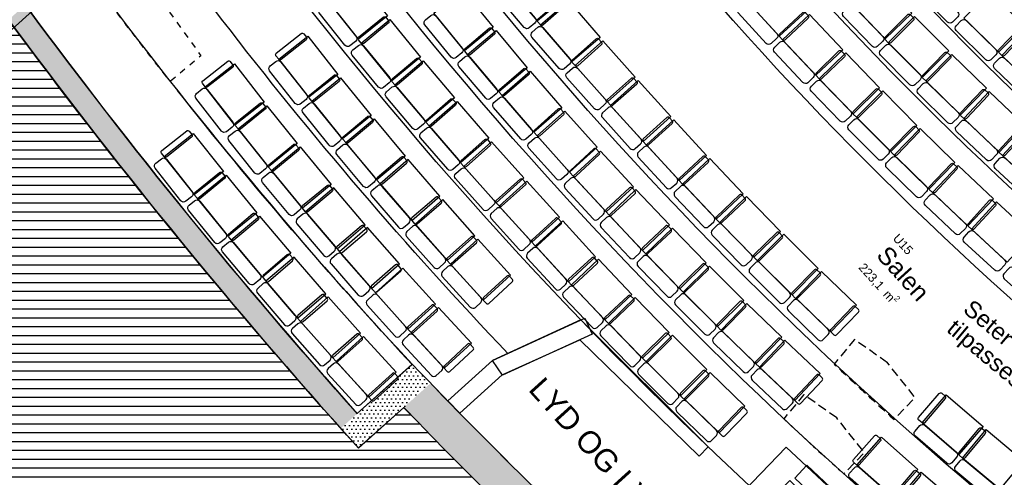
# Model space of a CAD drawing. Header units: millimetres. Extents: x 62961 to 109894, y 64087 to 106742.
# Tile 13 of 35: x 75166 to 86314, y 78481 to 83662. Entities that reach past the tile are written whole.
import ezdxf
from ezdxf.enums import TextEntityAlignment as Align

# ---------------------------------------------------------------- set-up
doc = ezdxf.new("R2010")
doc.units = ezdxf.units.MM
doc.header["$LTSCALE"] = 0.5
doc.header["$MEASUREMENT"] = 0
for name, pattern in [('PLINE', [0]), ('Små Stiplet', [282.222222, 141.111111, -141.111111]), ('Under snittplan', [300, 200, -100])]:
    doc.linetypes.add(name, pattern=pattern)
for name, color, linetype in [('000 2D grafikk', 7, 'Continuous'), ('000 2D grafikk(Nye konstruksjoner)', 7, 'Continuous'), ('000 Nye derkker i salen', 7, 'Continuous'), ('24-- Innervegger', 7, 'Continuous'), ('241- Bærende innervegger', 7, 'Continuous'), ('241- Bærende innervegger (Skravur)', 7, 'Continuous'), ('242- Ikke-bærende innervegger IARK', 7, 'Continuous'), ('25- Dekke eksisterende salen', 7, 'Continuous'), ('253- Oppforet gulv_ påstøp', 7, 'Continuous'), ('27-- Fast inventar(Nye konstruksjoner)', 7, 'Continuous'), ('279- Annet fast inventar(Nye konstruksjoner)', 7, 'Continuous'), ('832- Tekst bygning', 7, 'Continuous'), ('832- Tekst bygning(Nye konstruksjoner)', 7, 'Continuous'), ('862- M___Nettoareal', 7, 'Continuous'), ('862- M___Nettoareal(Polylinje)', 7, 'Continuous'), ('862- M___Nettoareal(Tekst)', 7, 'Continuous')]:
    doc.layers.add(name, color=color, linetype=linetype)
doc.styles.add('GENERATED_STYLE_1', font='arial.ttf')
pattern_1 = [(0, (0, 0), (0, 86.60254), [0, -50]), (0, (25, 43.3), (0, 86.60254), [0, -50])]

# ---------------------------------------------------------------- blocks, each defined once
blk = doc.blocks.new('Teknisk _U17A_15', base_point=(79140, 77060))
at = {"layer": '862- M___Nettoareal(Polylinje)', "linetype": 'PLINE', "flags": 128}
blk.add_lwpolyline([(79002, 78812, -0.024129), (75041, 83661), (71521, 80402), (79961, 71088), (81005, 72034), (82016, 71985), (82207, 71774), (82281, 71841), (85630, 68145), (88001, 71258, -0.018599), (84597, 73680), (83152, 72370), (83051, 72481), (84475, 73775), (84888, 74321, -0.029335), (79514, 79272)], format="xyb", close=True, dxfattribs=at)
at = {"layer": '862- M___Nettoareal(Tekst)', "style": 'GENERATED_STYLE_1'}
for tag, height, p in [('ROOM_NUMBER', 100, (79041, 77615)), ('ROOM_NAME', 200, (78924, 77487)), ('DUMMY_861', 100, (79271, 77384)), ('DUMMY_863', 100, (78691, 77322)), ('DUMMY_862', 200, (79589, 76798))]:
    blk.add_attdef(tag, text='', height=height, rotation=312.1619, dxfattribs=at).set_placement(p, align=Align.TOP_LEFT)
blk = doc.blocks.new('Salen_U15_16', base_point=(85122, 80800))
at = {"layer": '862- M___Nettoareal(Polylinje)', "linetype": 'PLINE', "flags": 128}
blk.add_lwpolyline([(97289, 79972), (96541, 80461, -0.116149), (84427, 91894), (84279, 92254), (83181, 90973), (76963, 85344), (75253, 83795, 0.022802), (78987, 79202), (79611, 79762, 0.032041), (85446, 74396), (84943, 73730, 0.02746), (89975, 70311)], format="xyb", close=True, dxfattribs=at)
at = {"layer": '862- M___Nettoareal(Tekst)', "insert": (84752, 80938), "char_height": 100, "attachment_point": 1, "rotation": 312.1619, "style": 'GENERATED_STYLE_1'}
blk.add_mtext('\\A1;{\\pql;\\pt0,12050;\\fArial|b0|i0|c0|p0;\\W1.000000;223,1\\fArial|b0|i0|c0|p0;\\W1.000000;\\A1{\\H.66x;\\S^  ;}\\fArial|b0|i0|c0|p0;\\W1.000000; m\\fArial|b0|i0|c0|p0;\\W1.000000;\\A1{\\H.66x;\\S2^  ;}}', dxfattribs=at)
at = {"layer": '862- M___Nettoareal(Tekst)', "style": 'GENERATED_STYLE_1'}
for tag, height, p in [('ROOM_NUMBER', 100, (85119, 81248)), ('ROOM_NAME', 200, (85003, 81120)), ('DUMMY_861', 100, (85288, 81084)), ('DUMMY_863', 100, (84770, 80954)), ('DUMMY_862', 200, (85473, 80645))]:
    blk.add_attdef(tag, text='', height=height, rotation=312.1619, dxfattribs=at).set_placement(p, align=Align.TOP_LEFT)
blk = doc.blocks.new('Scene_U14_22', base_point=(92493, 89036))
at = {"layer": '862- M___Nettoareal(Polylinje)', "linetype": 'PLINE', "flags": 128}
blk.add_lwpolyline([(84279, 92254), (84427, 91894, 0.116136), (96541, 80461), (97289, 79972), (103524, 88209), (90356, 97694), (85926, 93728)], format="xyb", close=True, dxfattribs=at)
at = {"layer": '862- M___Nettoareal(Tekst)', "style": 'GENERATED_STYLE_1'}
for tag, height, p in [('ROOM_NUMBER', 100, (92465, 89513)), ('ROOM_NAME', 200, (92349, 89384)), ('DUMMY_861', 100, (92634, 89349)), ('DUMMY_863', 100, (92116, 89219)), ('DUMMY_862', 200, (92871, 88853))]:
    blk.add_attdef(tag, text='', height=height, rotation=312.1619, dxfattribs=at).set_placement(p, align=Align.TOP_LEFT)
blk = doc.blocks.new('Slab 2[18]', base_point=(51000, 47000))
at = {"layer": '000 Nye derkker i salen', "linetype": 'PLINE'}
for p, q in [((83844, 78822), (82829, 77773)), ((84965, 77780), (83844, 78822)), ((83411, 77955), (83885, 78445)), ((83885, 78445), (84724, 77634)), ((84249, 77144), (83411, 77955)), ((82829, 77773), (83394, 77257)), ((83968, 76750), (84965, 77780)), ((84724, 77634), (84249, 77144)), ((83394, 77257), (83968, 76750))]:
    blk.add_line(p, q, dxfattribs=at)
blk = doc.blocks.new('Wall 14[20]', base_point=(80561, 79713))
at = {"layer": '242- Ikke-bærende innervegger IARK', "linetype": 'PLINE'}
for p, q in [((80519, 79804), (81565, 80283)), ((81565, 80283), (81648, 80102)), ((81648, 80102), (80633, 79636)), ((80633, 79636), (80519, 79804))]:
    blk.add_line(p, q, dxfattribs=at)
blk = doc.blocks.new('Wall 28[23]', base_point=(71831, 80889))
at = {"layer": '24-- Innervegger', "linetype": 'PLINE'}
blk.add_line((87707, 94966), (71965, 80741), dxfattribs=at)
blk = doc.blocks.new('Auditoriestollayout[64]', base_point=(84754, 80088))
at = {"layer": '279- Annet fast inventar(Nye konstruksjoner)', "linetype": 'PLINE', "flags": 128}
for points in [[(80996, 84339), (81350, 83918), (81029, 83648), (80675, 84068)], [(78986, 84134), (79329, 83704), (79001, 83442), (78658, 83872)], [(80179, 84002), (80527, 83576), (80202, 83310), (79854, 83736)], [(81379, 83877), (81739, 83462), (81422, 83187), (81062, 83602)], [(79357, 83663), (79706, 83237), (79381, 82971), (79033, 83396)], [(80559, 83538), (80913, 83118), (80592, 82847), (80238, 83268)], [(81769, 83421), (82135, 83011), (81822, 82731), (81456, 83142)], [(79735, 83197), (80089, 82776), (79768, 82505), (79414, 82926)], [(80945, 83080), (81306, 82664), (80989, 82389), (80628, 82805)], [(82537, 82566), (82168, 82973), (81856, 82691), (82226, 82284)], [(80118, 82736), (80479, 82320), (80162, 82045), (79801, 82460)], [(81339, 82627), (81705, 82217), (81392, 81937), (81025, 82347)], [(82943, 82125), (82571, 82530), (82262, 82245), (82634, 81840)], [(80509, 82280), (80875, 81870), (80562, 81590), (80195, 82001)], [(82115, 81770), (81742, 82175), (81433, 81891), (81805, 81486)], [(83359, 81692), (82981, 82091), (82675, 81803), (83053, 81403)], [(81277, 81425), (80908, 81832), (80596, 81550), (80965, 81143)], [(82522, 81339), (82144, 81738), (81839, 81450), (82217, 81050)], [(83780, 81265), (83396, 81659), (83095, 81366), (83479, 80972)], [(81687, 80979), (81315, 81384), (81006, 81100), (81378, 80695)], [(82940, 80909), (82556, 81303), (82255, 81010), (82639, 80616)], [(84207, 80844), (83818, 81233), (83521, 80935), (83911, 80547)], [(82098, 80550), (81720, 80950), (81415, 80661), (81792, 80262)], [(83364, 80484), (82975, 80873), (82678, 80576), (83067, 80187)], [(84641, 80430), (84246, 80812), (83954, 80511), (84349, 80128)], [(82518, 80122), (82135, 80517), (81834, 80224), (82217, 79830)], [(83794, 80066), (83399, 80450), (83107, 80148), (83501, 79765)], [(82945, 79701), (82556, 80090), (82259, 79793), (82648, 79404)], [(84230, 79655), (83830, 80032), (83542, 79727), (83941, 79349)], [(83377, 79285), (82983, 79669), (82690, 79368), (83084, 78984)]]:
    blk.add_lwpolyline(points, close=True, dxfattribs=at)
for points in [[(80644, 84043, -0.414214), (80701, 84038), (81003, 83678, -0.414214), (80998, 83622), (80935, 83569, -0.414214), (80879, 83574), (80576, 83933, -0.414214), (80581, 83990)], [(78627, 83847, -0.414214), (78683, 83841), (78976, 83473, -0.414214), (78970, 83417), (78905, 83366, -0.414214), (78849, 83372), (78556, 83740, -0.414214), (78562, 83796)], [(81303, 83904, -0.414214), (81331, 83902), (81364, 83864, -0.414214), (81362, 83836), (81090, 83600, -0.414214), (81062, 83602), (81029, 83640, -0.414214), (81031, 83668)], [(79823, 83711, -0.414214), (79879, 83705), (80177, 83341, -0.414214), (80171, 83285), (80107, 83233, -0.414214), (80051, 83239), (79753, 83602, -0.414214), (79759, 83659)], [(79282, 83691, -0.414214), (79310, 83689), (79342, 83650, -0.414214), (79339, 83622), (79061, 83394, -0.414214), (79033, 83396), (79001, 83435, -0.414214), (79004, 83463)], [(80483, 83566, -0.414214), (80511, 83564), (80543, 83525, -0.414214), (80541, 83497), (80266, 83265, -0.414214), (80238, 83268), (80205, 83306, -0.414214), (80208, 83334)], [(81032, 83576, -0.414214), (81088, 83572), (81396, 83217, -0.414214), (81392, 83160), (81330, 83107, -0.414214), (81273, 83111), (80965, 83466, -0.414214), (80969, 83522)], [(81693, 83447, -0.414214), (81721, 83445), (81754, 83408, -0.414214), (81752, 83380), (81484, 83140, -0.414214), (81456, 83142), (81422, 83179, -0.414214), (81424, 83207)], [(79002, 83371, -0.414214), (79058, 83365), (79356, 83002, -0.414214), (79350, 82946), (79287, 82893, -0.414214), (79230, 82899), (78932, 83262, -0.414214), (78938, 83319)], [(79659, 83224, -0.414214), (79687, 83222), (79719, 83184, -0.414214), (79717, 83155), (79442, 82923, -0.414214), (79414, 82926), (79381, 82964, -0.414214), (79384, 82992)], [(80207, 83242, -0.414214), (80263, 83237), (80566, 82878, -0.414214), (80561, 82821), (80498, 82768, -0.414214), (80442, 82773), (80139, 83132, -0.414214), (80144, 83189)], [(80869, 83107, -0.414214), (80898, 83105), (80930, 83067, -0.414214), (80928, 83039), (80656, 82803, -0.414214), (80628, 82805), (80595, 82842, -0.414214), (80597, 82871)], [(81426, 83115, -0.414214), (81482, 83112), (81795, 82761, -0.414214), (81792, 82705), (81731, 82650, -0.414214), (81674, 82653), (81361, 83004, -0.414214), (81364, 83060)], [(82092, 82999, -0.414214), (82120, 82998), (82154, 82960, -0.414214), (82152, 82932), (81883, 82693, -0.414214), (81855, 82694), (81822, 82731, -0.414214), (81823, 82760)], [(79383, 82900, -0.414214), (79439, 82895), (79743, 82536, -0.414214), (79738, 82480), (79675, 82426, -0.414214), (79618, 82431), (79315, 82790, -0.414214), (79320, 82847)], [(80042, 82762, -0.414214), (80071, 82760), (80103, 82723, -0.414214), (80101, 82694), (79830, 82458, -0.414214), (79801, 82460), (79769, 82498, -0.414214), (79771, 82526)], [(80598, 82778, -0.414214), (80654, 82774), (80962, 82419, -0.414214), (80958, 82363), (80896, 82309, -0.414214), (80840, 82313), (80532, 82668, -0.414214), (80536, 82725)], [(81262, 82653, -0.414214), (81290, 82651), (81324, 82614, -0.414214), (81322, 82586), (81054, 82346, -0.414214), (81025, 82347), (80992, 82385, -0.414214), (80994, 82413)], [(82196, 82257, 0.414214), (82199, 82313), (81883, 82662, 0.414214), (81827, 82665), (81766, 82609, 0.414214), (81763, 82553), (82078, 82204, 0.414214), (82135, 82202)], [(82554, 82487, 0.414214), (82556, 82515), (82522, 82552, 0.414214), (82494, 82554), (82227, 82312, 0.414214), (82226, 82284), (82259, 82247, 0.414214), (82287, 82245)], [(79771, 82434, -0.414214), (79828, 82430), (80136, 82075, -0.414214), (80132, 82019), (80069, 81965, -0.414214), (80013, 81969), (79705, 82324, -0.414214), (79709, 82380)], [(80432, 82306, -0.414214), (80461, 82304), (80494, 82267, -0.414214), (80492, 82239), (80224, 81999, -0.414214), (80195, 82001), (80162, 82038, -0.414214), (80164, 82066)], [(80995, 82321, -0.414214), (81052, 82318), (81365, 81967, -0.414214), (81362, 81910), (81300, 81856, -0.414214), (81244, 81859), (80931, 82209, -0.414214), (80934, 82266)], [(81727, 82134, 0.414214), (81728, 82162), (81694, 82199, 0.414214), (81666, 82200), (81401, 81956, 0.414214), (81399, 81928), (81433, 81891, 0.414214), (81461, 81890)], [(82605, 81813, 0.414214), (82607, 81870), (82289, 82216, 0.414214), (82233, 82218), (82172, 82163, 0.414214), (82170, 82106), (82488, 81760, 0.414214), (82544, 81758)], [(82961, 82046, 0.414214), (82963, 82074), (82929, 82111, 0.414214), (82900, 82112), (82635, 81869, 0.414214), (82634, 81840), (82668, 81804, 0.414214), (82696, 81802)], [(80166, 81974, -0.414214), (80222, 81971), (80535, 81620, -0.414214), (80532, 81564), (80470, 81509, -0.414214), (80414, 81512), (80101, 81863, -0.414214), (80104, 81919)], [(80832, 81858, -0.414214), (80860, 81857), (80893, 81819, -0.414214), (80892, 81791), (80623, 81551, -0.414214), (80595, 81553), (80562, 81590, -0.414214), (80563, 81619)], [(81776, 81459, 0.414214), (81778, 81516), (81460, 81862, 0.414214), (81404, 81864), (81343, 81808, 0.414214), (81341, 81752), (81659, 81406, 0.414214), (81715, 81403)], [(82132, 81692, 0.414214), (82134, 81720), (82100, 81757, 0.414214), (82072, 81758), (81806, 81514, 0.414214), (81805, 81486), (81839, 81449, 0.414214), (81867, 81448)], [(83024, 81375, 0.414214), (83026, 81432), (82703, 81773, 0.414214), (82646, 81775), (82587, 81718, 0.414214), (82585, 81662), (82908, 81320, 0.414214), (82965, 81319)], [(83378, 81613, 0.414214), (83378, 81642), (83344, 81678, 0.414214), (83316, 81679), (83054, 81431, 0.414214), (83053, 81403), (83088, 81367, 0.414214), (83116, 81366)], [(80936, 81116, 0.414214), (80939, 81172), (80623, 81521, 0.414214), (80567, 81523), (80506, 81468, 0.414214), (80503, 81412), (80818, 81063, 0.414214), (80875, 81060)], [(81294, 81346, 0.414214), (81296, 81374), (81262, 81411, 0.414214), (81234, 81413), (80967, 81171, 0.414214), (80965, 81143), (80999, 81106, 0.414214), (81027, 81104)], [(82188, 81023, 0.414214), (82189, 81079), (81867, 81421, 0.414214), (81810, 81423), (81750, 81366, 0.414214), (81749, 81309), (82071, 80968, 0.414214), (82128, 80966)], [(82541, 81260, 0.414214), (82542, 81289), (82508, 81325, 0.414214), (82479, 81326), (82218, 81079, 0.414214), (82217, 81050), (82251, 81014, 0.414214), (82279, 81013)], [(83450, 80944, 0.414214), (83451, 81000), (83123, 81337, 0.414214), (83067, 81338), (83008, 81280, 0.414214), (83007, 81224), (83335, 80887, 0.414214), (83391, 80886)], [(83800, 81187, 0.414214), (83800, 81215), (83766, 81251, 0.414214), (83737, 81251), (83479, 81000, 0.414214), (83479, 80972), (83514, 80936, 0.414214), (83542, 80936)], [(81349, 80668, 0.414214), (81351, 80724), (81033, 81070, 0.414214), (80976, 81073), (80916, 81017, 0.414214), (80913, 80961), (81231, 80614, 0.414214), (81288, 80612)], [(81705, 80900, 0.414214), (81706, 80929), (81673, 80965, 0.414214), (81644, 80967), (81379, 80723, 0.414214), (81378, 80695), (81412, 80658, 0.414214), (81440, 80657)], [(82610, 80588, 0.414214), (82611, 80644), (82283, 80981, 0.414214), (82227, 80982), (82168, 80925, 0.414214), (82167, 80868), (82495, 80531, 0.414214), (82551, 80530)], [(82960, 80831, 0.414214), (82960, 80859), (82926, 80895, 0.414214), (82897, 80895), (82639, 80644, 0.414214), (82639, 80616), (82674, 80580, 0.414214), (82702, 80580)], [(83883, 80518, 0.414214), (83882, 80575), (83550, 80907, 0.414214), (83493, 80907), (83435, 80848, 0.414214), (83435, 80792), (83768, 80460, 0.414214), (83824, 80460)], [(84229, 80766, 0.414214), (84229, 80795), (84193, 80830, 0.414214), (84165, 80830), (83911, 80575, 0.414214), (83911, 80547), (83946, 80511, 0.414214), (83974, 80511)], [(81763, 80234, 0.414214), (81765, 80291), (81442, 80632, 0.414214), (81386, 80634), (81326, 80577, 0.414214), (81324, 80521), (81647, 80179, 0.414214), (81703, 80178)], [(82117, 80472, 0.414214), (82118, 80500), (82083, 80536, 0.414214), (82055, 80537), (81793, 80290, 0.414214), (81792, 80262), (81827, 80225, 0.414214), (81855, 80224)], [(83039, 80159, 0.414214), (83039, 80216), (82706, 80548, 0.414214), (82650, 80548), (82591, 80490, 0.414214), (82592, 80433), (82924, 80101, 0.414214), (82981, 80101)], [(84321, 80099, 0.414214), (84320, 80156), (83982, 80483, 0.414214), (83926, 80482), (83869, 80423, 0.414214), (83869, 80366), (84207, 80039, 0.414214), (84264, 80040)], [(83385, 80407, 0.414214), (83385, 80435), (83350, 80470, 0.414214), (83321, 80470), (83067, 80216, 0.414214), (83067, 80187), (83102, 80152, 0.414214), (83131, 80152)], [(84663, 80352, 0.414214), (84663, 80381), (84627, 80415, 0.414214), (84599, 80415), (84348, 80156, 0.414214), (84349, 80128), (84385, 80093, 0.414214), (84413, 80094)], [(82188, 79802, 0.414214), (82189, 79858), (81862, 80196, 0.414214), (81805, 80196), (81746, 80139, 0.414214), (81745, 80082), (82073, 79745, 0.414214), (82129, 79745)], [(82538, 80044, 0.414214), (82539, 80073), (82504, 80108, 0.414214), (82476, 80109), (82218, 79858, 0.414214), (82217, 79830), (82252, 79794, 0.414214), (82280, 79793)], [(83473, 79736, 0.414214), (83473, 79793), (83135, 80120, 0.414214), (83079, 80120), (83021, 80061, 0.414214), (83022, 80004), (83359, 79677, 0.414214), (83416, 79677)], [(83816, 79989, 0.414214), (83816, 80017), (83780, 80052, 0.414214), (83752, 80052), (83501, 79793, 0.414214), (83501, 79765), (83537, 79730, 0.414214), (83565, 79731)], [(82619, 79376, 0.414214), (82619, 79432), (82287, 79765, 0.414214), (82231, 79765), (82173, 79707, 0.414214), (82172, 79650), (82505, 79318, 0.414214), (82561, 79317)], [(83914, 79320, 0.414214), (83912, 79377), (83571, 79699, 0.414214), (83514, 79698), (83458, 79638, 0.414214), (83459, 79581), (83801, 79258, 0.414214), (83857, 79260)], [(82966, 79623, 0.414214), (82966, 79651), (82931, 79687, 0.414214), (82902, 79687), (82648, 79432, 0.414214), (82648, 79404), (82683, 79369, 0.414214), (82711, 79369)], [(84253, 79577, 0.414214), (84252, 79606), (84216, 79640, 0.414214), (84188, 79639), (83941, 79377, 0.414214), (83941, 79349), (83978, 79315, 0.414214), (84006, 79316)], [(83056, 78956, 0.414214), (83056, 79012), (82719, 79340, 0.414214), (82662, 79339), (82605, 79280, 0.414214), (82606, 79224), (82942, 78896, 0.414214), (82999, 78897)], [(83400, 79208, 0.414214), (83399, 79236), (83363, 79271, 0.414214), (83335, 79270), (83084, 79012, 0.414214), (83084, 78984), (83120, 78949, 0.414214), (83148, 78950)]]:
    blk.add_lwpolyline(points, format="xyb", close=True, dxfattribs=at)
blk = doc.blocks.new('Auditoriestollayout[65]', base_point=(91062, 75173))
at = {"layer": '279- Annet fast inventar(Nye konstruksjoner)', "linetype": 'PLINE', "flags": 128}
for points in [[(85577, 79430, -0.414214), (85605, 79433), (85643, 79400, -0.414214), (85645, 79372), (85411, 79099, -0.414214), (85383, 79097), (85345, 79129, -0.414214), (85343, 79157)], [(85357, 79066, -0.414214), (85413, 79071), (85770, 78764, -0.414214), (85774, 78708), (85720, 78645, -0.414214), (85664, 78641), (85307, 78947, -0.414214), (85303, 79004)], [(86029, 79035, -0.414214), (86057, 79038), (86096, 79006, -0.414214), (86098, 78978), (85868, 78701, -0.414214), (85840, 78699), (85801, 78731, -0.414214), (85799, 78759)], [(84843, 78951, -0.414214), (84871, 78953), (84909, 78920, -0.414214), (84911, 78892), (84672, 78621, -0.414214), (84644, 78620), (84607, 78653, -0.414214), (84605, 78681)], [(84618, 78590, -0.414214), (84674, 78593), (85027, 78282, -0.414214), (85030, 78226), (84976, 78164, -0.414214), (84919, 78161), (84567, 78471, -0.414214), (84563, 78528)], [(85814, 78668, -0.414214), (85870, 78673), (86231, 78372, -0.414214), (86236, 78316), (86184, 78253, -0.414214), (86127, 78247), (85766, 78549, -0.414214), (85761, 78605)], [(85293, 78554, -0.414214), (85321, 78556), (85359, 78523, -0.414214), (85361, 78495), (85127, 78222, -0.414214), (85099, 78219), (85061, 78252, -0.414214), (85059, 78280)]]:
    blk.add_lwpolyline(points, format="xyb", close=True, dxfattribs=at)
for points in [[(85656, 79415), (86074, 79057), (85800, 78738), (85383, 79097)], [(84922, 78935), (85335, 78571), (85057, 78256), (84644, 78620)], [(86109, 79021), (86531, 78669), (86262, 78347), (85840, 78699)], [(85372, 78538), (85790, 78181), (85517, 77862), (85099, 78219)]]:
    blk.add_lwpolyline(points, close=True, dxfattribs=at)
blk = doc.blocks.new('Auditoriestollayout[67]', base_point=(80893, 80486))
at = {"layer": '279- Annet fast inventar(Nye konstruksjoner)', "linetype": 'PLINE', "flags": 128}
for points in [[(78354, 83505, -0.414214), (78382, 83502), (78413, 83463, -0.414214), (78410, 83435), (78127, 83212, -0.414214), (78099, 83215), (78068, 83254, -0.414214), (78071, 83282)], [(77522, 83192, -0.414214), (77550, 83189), (77581, 83149, -0.414214), (77577, 83121), (77293, 82900, -0.414214), (77265, 82903), (77235, 82943, -0.414214), (77238, 82971)], [(78067, 83190, -0.414214), (78124, 83184), (78415, 82814, -0.414214), (78408, 82758), (78343, 82707, -0.414214), (78287, 82714), (77996, 83083, -0.414214), (78003, 83139)], [(78725, 83033, -0.414214), (78753, 83031), (78785, 82992, -0.414214), (78782, 82964), (78502, 82737, -0.414214), (78474, 82739), (78443, 82778, -0.414214), (78446, 82806)], [(77234, 82879, -0.414214), (77290, 82872), (77579, 82501, -0.414214), (77572, 82445), (77507, 82394, -0.414214), (77450, 82401), (77162, 82772, -0.414214), (77169, 82828)], [(77890, 82718, -0.414214), (77919, 82715), (77950, 82676, -0.414214), (77947, 82648), (77666, 82423, -0.414214), (77638, 82426), (77606, 82465, -0.414214), (77610, 82493)], [(78443, 82714, -0.414214), (78500, 82708), (78796, 82344, -0.414214), (78790, 82287), (78726, 82235, -0.414214), (78670, 82241), (78374, 82606, -0.414214), (78379, 82662)], [(79103, 82567, -0.414214), (79131, 82565), (79163, 82526, -0.414214), (79161, 82498), (78885, 82267, -0.414214), (78857, 82270), (78825, 82308, -0.414214), (78827, 82336)], [(77057, 82404, -0.414214), (77085, 82400), (77116, 82361, -0.414214), (77113, 82333), (76831, 82110, -0.414214), (76802, 82113), (76771, 82152, -0.414214), (76775, 82180)], [(77606, 82401, -0.414214), (77663, 82395), (77957, 82028, -0.414214), (77950, 81972), (77886, 81920, -0.414214), (77830, 81926), (77536, 82293, -0.414214), (77542, 82349)], [(78265, 82249, -0.414214), (78293, 82246), (78325, 82208, -0.414214), (78323, 82180), (78045, 81951, -0.414214), (78017, 81953), (77985, 81992, -0.414214), (77988, 82020)], [(78826, 82244, -0.414214), (78882, 82239), (79184, 81878, -0.414214), (79179, 81822), (79116, 81769, -0.414214), (79060, 81774), (78758, 82135, -0.414214), (78763, 82191)], [(76771, 82088, -0.414214), (76827, 82082), (77119, 81713, -0.414214), (77112, 81657), (77048, 81606, -0.414214), (76991, 81612), (76700, 81981, -0.414214), (76706, 82037)], [(79547, 82038, 0.414214), (79549, 82066), (79516, 82104, 0.414214), (79488, 82106), (79215, 81871, 0.414214), (79213, 81843), (79246, 81805, 0.414214), (79274, 81803)], [(77429, 81932, -0.414214), (77457, 81930), (77489, 81891, -0.414214), (77486, 81863), (77207, 81635, -0.414214), (77178, 81638), (77147, 81677, -0.414214), (77150, 81705)], [(77986, 81928, -0.414214), (78042, 81922), (78341, 81560, -0.414214), (78336, 81504), (78272, 81451, -0.414214), (78216, 81457), (77917, 81819, -0.414214), (77922, 81875)], [(78647, 81786, -0.414214), (78675, 81784), (78707, 81745, -0.414214), (78704, 81717), (78427, 81488, -0.414214), (78399, 81491), (78367, 81529, -0.414214), (78370, 81557)], [(79575, 81363, 0.414214), (79579, 81419), (79272, 81775, 0.414214), (79216, 81779), (79153, 81725, 0.414214), (79149, 81669), (79456, 81313, 0.414214), (79512, 81309)], [(77147, 81613, -0.414214), (77204, 81607), (77500, 81243, -0.414214), (77495, 81186), (77431, 81134, -0.414214), (77374, 81140), (77078, 81505, -0.414214), (77084, 81561)], [(79938, 81584, 0.414214), (79941, 81612), (79908, 81650, 0.414214), (79880, 81652), (79607, 81417, 0.414214), (79605, 81389), (79638, 81351, 0.414214), (79666, 81349)], [(77807, 81466, -0.414214), (77836, 81464), (77868, 81426, -0.414214), (77865, 81397), (77589, 81166, -0.414214), (77561, 81169), (77529, 81207, -0.414214), (77531, 81235)], [(78728, 81041, 0.414214), (78733, 81098), (78429, 81456, 0.414214), (78372, 81461), (78309, 81407, 0.414214), (78305, 81351), (78609, 80993, 0.414214), (78665, 80988)], [(79094, 81260, 0.414214), (79096, 81288), (79064, 81326, 0.414214), (79035, 81328), (78761, 81095, 0.414214), (78759, 81067), (78791, 81029, 0.414214), (78819, 81027)], [(79977, 80909, 0.414214), (79980, 80965), (79668, 81317, 0.414214), (79612, 81320), (79550, 81265, 0.414214), (79547, 81209), (79859, 80857, 0.414214), (79915, 80854)], [(80338, 81135, 0.414214), (80339, 81164), (80306, 81201, 0.414214), (80278, 81203), (80009, 80964, 0.414214), (80007, 80935), (80040, 80898, 0.414214), (80068, 80896)], [(77530, 81143, -0.414214), (77587, 81138), (77888, 80778, -0.414214), (77884, 80721), (77820, 80669, -0.414214), (77764, 80674), (77462, 81034, -0.414214), (77467, 81090)], [(78255, 80933, 0.414214), (78257, 80961), (78224, 80999, 0.414214), (78196, 81001), (77924, 80766, 0.414214), (77921, 80738), (77954, 80700, 0.414214), (77982, 80698)], [(79119, 80594, 0.414214), (79123, 80651), (78813, 81004, 0.414214), (78757, 81008), (78695, 80954, 0.414214), (78691, 80897), (79000, 80544, 0.414214), (79057, 80540)], [(79481, 80818, 0.414214), (79483, 80846), (79450, 80884, 0.414214), (79422, 80886), (79151, 80649, 0.414214), (79149, 80620), (79182, 80583, 0.414214), (79210, 80581)], [(80386, 80461, 0.414214), (80388, 80517), (80071, 80864, 0.414214), (80015, 80867), (79954, 80811, 0.414214), (79951, 80755), (80268, 80408, 0.414214), (80325, 80405)], [(80743, 80693, 0.414214), (80744, 80721), (80711, 80758, 0.414214), (80682, 80759), (80417, 80516, 0.414214), (80415, 80488), (80449, 80451, 0.414214), (80477, 80450)], [(78283, 80257, 0.414214), (78287, 80314), (77980, 80670, 0.414214), (77924, 80674), (77861, 80620, 0.414214), (77857, 80564), (78164, 80208, 0.414214), (78220, 80204)], [(78647, 80479, 0.414214), (78649, 80507), (78616, 80545, 0.414214), (78588, 80547), (78315, 80312, 0.414214), (78313, 80283), (78346, 80246, 0.414214), (78374, 80244)], [(79532, 80134, 0.414214), (79535, 80190), (79221, 80540, 0.414214), (79164, 80543), (79103, 80487, 0.414214), (79100, 80431), (79414, 80082, 0.414214), (79471, 80079)], [(79891, 80363, 0.414214), (79893, 80391), (79859, 80428, 0.414214), (79831, 80429), (79563, 80189, 0.414214), (79562, 80160), (79595, 80123, 0.414214), (79624, 80122)], [(78681, 79808, 0.414214), (78684, 79865), (78372, 80216, 0.414214), (78316, 80220), (78254, 80165, 0.414214), (78251, 80109), (78562, 79757, 0.414214), (78619, 79753)], [(79041, 80034, 0.414214), (79043, 80062), (79010, 80100, 0.414214), (78982, 80102), (78712, 79863, 0.414214), (78711, 79835), (78744, 79797, 0.414214), (78772, 79795)], [(79944, 79689, 0.414214), (79946, 79745), (79627, 80090, 0.414214), (79570, 80092), (79510, 80036, 0.414214), (79507, 79980), (79827, 79635, 0.414214), (79883, 79633)], [(80300, 79923, 0.414214), (80301, 79951), (80267, 79987, 0.414214), (80238, 79989), (79974, 79744, 0.414214), (79973, 79716), (80007, 79679, 0.414214), (80035, 79678)], [(79089, 79360, 0.414214), (79091, 79416), (78775, 79764, 0.414214), (78718, 79766), (78657, 79711, 0.414214), (78655, 79654), (78971, 79307, 0.414214), (79028, 79304)], [(79446, 79591, 0.414214), (79447, 79619), (79414, 79656, 0.414214), (79386, 79658), (79119, 79415, 0.414214), (79118, 79387), (79152, 79350, 0.414214), (79180, 79349)]]:
    blk.add_lwpolyline(points, format="xyb", close=True, dxfattribs=at)
for points in [[(78429, 83475), (78769, 83043), (78439, 82783), (78099, 83215)], [(77597, 83161), (77935, 82727), (77603, 82469), (77265, 82903)], [(78800, 83004), (79147, 82577), (78821, 82313), (78474, 82739)], [(77965, 82688), (78309, 82259), (77982, 81997), (77638, 82426)], [(79179, 82539), (79532, 82117), (79210, 81848), (78857, 82270)], [(77132, 82374), (77473, 81942), (77144, 81682), (76802, 82113)], [(78341, 82221), (78691, 81796), (78367, 81529), (78017, 81953)], [(79923, 81663), (79564, 82079), (79246, 81805), (79605, 81389)], [(77504, 81903), (77851, 81477), (77526, 81212), (77178, 81638)], [(79079, 81339), (78723, 81758), (78403, 81486), (78759, 81067)], [(80321, 81214), (79956, 81626), (79642, 81347), (80007, 80935)], [(77883, 81438), (78236, 81017), (77914, 80747), (77561, 81169)], [(79465, 80897), (79103, 81311), (78787, 81034), (79149, 80620)], [(80725, 80771), (80354, 81177), (80044, 80894), (80415, 80488)], [(78631, 80558), (78272, 80974), (77954, 80700), (78313, 80283)], [(79874, 80441), (79506, 80850), (79194, 80569), (79562, 80160)], [(79025, 80113), (78660, 80525), (78346, 80246), (78711, 79835)], [(80281, 80001), (79908, 80405), (79599, 80119), (79973, 79716)], [(79429, 79670), (79058, 80076), (78748, 79793), (79118, 79387)]]:
    blk.add_lwpolyline(points, close=True, dxfattribs=at)
blk = doc.blocks.new('Auditoriestollayout[69]', base_point=(93463, 78748))
at = {"layer": '27-- Fast inventar(Nye konstruksjoner)', "linetype": 'PLINE', "flags": 128}
for points in [[(85402, 84085, -0.414214), (85458, 84084), (85788, 83749, -0.414214), (85788, 83693), (85729, 83635, -0.414214), (85672, 83635), (85343, 83970, -0.414214), (85343, 84027)], [(85827, 83653, -0.414214), (85884, 83653), (86218, 83323, -0.414214), (86219, 83266), (86161, 83208, -0.414214), (86104, 83207), (85770, 83538, -0.414214), (85769, 83594)], [(86499, 83579, -0.414214), (86528, 83579), (86564, 83545, -0.414214), (86564, 83516), (86315, 83257, -0.414214), (86287, 83256), (86251, 83291, -0.414214), (86250, 83319)], [(86259, 83227, -0.414214), (86315, 83228), (86655, 82903, -0.414214), (86656, 82846), (86599, 82787, -0.414214), (86542, 82786), (86203, 83111, -0.414214), (86202, 83168)]]:
    blk.add_lwpolyline(points, format="xyb", close=True, dxfattribs=at)
for points in [[(86151, 83980), (86542, 83594), (86247, 83295), (85855, 83681)], [(86577, 83559), (86974, 83178), (86683, 82875), (86287, 83256)]]:
    blk.add_lwpolyline(points, close=True, dxfattribs=at)
blk = doc.blocks.new('Auditoriestollayout[71]', base_point=(92538, 76985))
at = {"layer": '279- Annet fast inventar(Nye konstruksjoner)', "linetype": 'PLINE', "flags": 128}
for points in [[(83703, 84164), (84075, 83758), (83765, 83475), (83394, 83880)], [(84884, 84132), (85266, 83736), (84964, 83444), (84582, 83840)], [(84108, 83722), (84485, 83321), (84180, 83033), (83803, 83434)], [(85298, 83698), (85686, 83308), (85388, 83011), (85000, 83401)], [(84520, 83285), (84902, 82890), (84601, 82598), (84218, 82993)], [(85718, 83269), (86112, 82885), (85818, 82585), (85425, 82969)], [(84937, 82855), (85325, 82465), (85028, 82169), (84640, 82558)], [(86144, 82848), (86543, 82469), (86254, 82164), (85855, 82543)], [(85361, 82430), (85755, 82046), (85461, 81745), (85068, 82129)], [(86577, 82432), (86981, 82059), (86697, 81750), (86292, 82123)], [(85790, 82012), (86190, 81633), (85901, 81328), (85501, 81707)], [(86226, 81599), (86630, 81227), (86346, 80918), (85941, 81290)]]:
    blk.add_lwpolyline(points, close=True, dxfattribs=at)
for points in [[(83364, 83853, -0.414214), (83421, 83851), (83738, 83504, -0.414214), (83735, 83448), (83674, 83392, -0.414214), (83618, 83394), (83301, 83741, -0.414214), (83303, 83798)], [(84031, 83745, -0.414214), (84060, 83744), (84094, 83708, -0.414214), (84093, 83680), (83831, 83433, -0.414214), (83803, 83434), (83768, 83470, -0.414214), (83769, 83498)], [(84553, 83812, -0.414214), (84610, 83811), (84937, 83473, -0.414214), (84936, 83417), (84876, 83359, -0.414214), (84820, 83360), (84493, 83698, -0.414214), (84494, 83755)], [(85220, 83719, -0.414214), (85249, 83719), (85284, 83683, -0.414214), (85284, 83655), (85029, 83401, -0.414214), (85000, 83401), (84965, 83437, -0.414214), (84965, 83465)], [(83774, 83406, -0.414214), (83830, 83405), (84152, 83062, -0.414214), (84150, 83006), (84090, 82949, -0.414214), (84034, 82951), (83712, 83293, -0.414214), (83714, 83350)], [(84972, 83373, -0.414214), (85028, 83373), (85360, 83040, -0.414214), (85360, 82983), (85301, 82925, -0.414214), (85245, 82925), (84913, 83259, -0.414214), (84914, 83315)], [(84442, 83308, -0.414214), (84471, 83307), (84505, 83271, -0.414214), (84505, 83243), (84246, 82992, -0.414214), (84218, 82993), (84183, 83029, -0.414214), (84184, 83057)], [(85640, 83290, -0.414214), (85668, 83290), (85704, 83255, -0.414214), (85704, 83227), (85453, 82969, -0.414214), (85425, 82969), (85389, 83004, -0.414214), (85389, 83032)], [(84189, 82965, -0.414214), (84246, 82964), (84573, 82627, -0.414214), (84572, 82570), (84513, 82513, -0.414214), (84456, 82514), (84129, 82851, -0.414214), (84130, 82908)], [(85397, 82940, -0.414214), (85453, 82941), (85790, 82613, -0.414214), (85790, 82556), (85733, 82497, -0.414214), (85676, 82496), (85340, 82825, -0.414214), (85339, 82881)], [(84860, 82876, -0.414214), (84888, 82876), (84923, 82840, -0.414214), (84923, 82812), (84668, 82558, -0.414214), (84640, 82558), (84604, 82594, -0.414214), (84604, 82622)], [(86066, 82867, -0.414214), (86094, 82867), (86131, 82833, -0.414214), (86131, 82805), (85884, 82544, -0.414214), (85855, 82543), (85819, 82577, -0.414214), (85818, 82606)], [(84611, 82530, -0.414214), (84668, 82530), (85000, 82197, -0.414214), (85000, 82140), (84941, 82082, -0.414214), (84885, 82082), (84553, 82415, -0.414214), (84553, 82472)], [(85828, 82514, -0.414214), (85884, 82515), (86225, 82192, -0.414214), (86227, 82135), (86170, 82076, -0.414214), (86114, 82074), (85773, 82398, -0.414214), (85771, 82454)], [(85283, 82450, -0.414214), (85311, 82451), (85347, 82416, -0.414214), (85347, 82387), (85096, 82130, -0.414214), (85068, 82129), (85032, 82164, -0.414214), (85031, 82193)], [(86498, 82450, -0.414214), (86526, 82451), (86563, 82417, -0.414214), (86564, 82389), (86320, 82124, -0.414214), (86292, 82123), (86255, 82157, -0.414214), (86254, 82185)], [(85040, 82101, -0.414214), (85096, 82101), (85433, 81773, -0.414214), (85433, 81717), (85376, 81658, -0.414214), (85319, 81657), (84983, 81985, -0.414214), (84982, 82042)], [(86265, 82094, -0.414214), (86322, 82096), (86667, 81777, -0.414214), (86670, 81721), (86614, 81660, -0.414214), (86557, 81658), (86212, 81976, -0.414214), (86209, 82033)], [(85712, 82031, -0.414214), (85740, 82031), (85777, 81997, -0.414214), (85777, 81969), (85530, 81707, -0.414214), (85501, 81707), (85465, 81741, -0.414214), (85464, 81769)], [(85474, 81678, -0.414214), (85531, 81679), (85872, 81356, -0.414214), (85873, 81299), (85816, 81240, -0.414214), (85760, 81238), (85419, 81561, -0.414214), (85417, 81618)], [(86147, 81617, -0.414214), (86176, 81618), (86212, 81585, -0.414214), (86214, 81556), (85970, 81292, -0.414214), (85941, 81290), (85905, 81324, -0.414214), (85903, 81352)], [(85914, 81261, -0.414214), (85971, 81263), (86316, 80945, -0.414214), (86319, 80888), (86263, 80828, -0.414214), (86206, 80825), (85861, 81144, -0.414214), (85858, 81200)], [(86775, 80480, 0.414214), (86772, 80536), (86422, 80849, 0.414214), (86365, 80846), (86310, 80785, 0.414214), (86313, 80728), (86664, 80415, 0.414214), (86720, 80418)]]:
    blk.add_lwpolyline(points, format="xyb", close=True, dxfattribs=at)

msp = doc.modelspace()

# ---------------------------------------------------------------- hatches: boundary and pattern name
at = {"linetype": 'Continuous'}
h = msp.add_hatch(dxfattribs=at)
h.set_pattern_fill('Linjer_100_mm', color=256, style=0, pattern_type=2)
h.set_pattern_definition([(0, (80672.27, 74186.88), (0, 100), [])])
h.paths.add_polyline_path([(75041, 83661), (71521, 80402), (85738, 64713), (89824, 70111, -0.028324), (84597, 73680), (84496, 73791), (84888, 74321, -0.029335), (79514, 79272), (79002, 78812, -0.024074)])
at = {"layer": '241- Bærende innervegger (Skravur)', "linetype": 'Continuous'}
h = msp.add_hatch(dxfattribs=at)
h.set_pattern_fill('Eksisterende_konstruksjon', color=256, style=0, pattern_type=2)
h.set_pattern_definition(pattern_1)
h.paths.add_polyline_path([(75041, 83661, 0.022875), (78801, 79035), (78987, 79202, -0.022968), (75227, 83829)])
h = msp.add_hatch(dxfattribs=at)
h.set_pattern_fill('Eksisterende_konstruksjon', color=256, style=0, pattern_type=2)
h.set_pattern_definition(pattern_1)
h.paths.add_polyline_path([(79306, 79488, 0.001204), (79514, 79272), (79611, 79762)])
h = msp.add_hatch(dxfattribs=at)
h.set_pattern_fill('Eksisterende_konstruksjon', color=256, style=0, pattern_type=2)
h.set_pattern_definition(pattern_1)
h.paths.add_polyline_path([(79514, 79272), (79819, 79546, -0.001212), (79611, 79762)])
h = msp.add_hatch(dxfattribs=at)
h.set_pattern_fill('Eksisterende_konstruksjon', color=256, style=0, pattern_type=2)
h.set_pattern_definition(pattern_1)
h.paths.add_polyline_path([(79306, 79488), (78801, 79035), (79002, 78812), (79514, 79272, -0.001204)])
h = msp.add_hatch(dxfattribs=at)
h.set_pattern_fill('Eksisterende_konstruksjon', color=256, style=0, pattern_type=2)
h.set_pattern_definition(pattern_1)
h.paths.add_polyline_path([(85135, 74649, -0.02921), (79819, 79546), (79514, 79272, 0.029335), (84888, 74321)])

# ---------------------------------------------------------------- linework, layer by layer
at = {"layer": '000 2D grafikk', "linetype": 'PLINE', "flags": 128}
for points in [[(84551, 91713, 0.114826), (96541, 80461)], [(80697, 79879, -0.026063), (77452, 83669)], [(88785, 72032, -0.012282), (85446, 74396, -0.032041), (79611, 79762, -0.021186), (76953, 82862)]]:
    msp.add_lwpolyline(points, format="xyb", dxfattribs=at)
msp.add_lwpolyline([(75831, 84328, 0.027929), (79608, 79759), (78989, 79202, -0.022957), (75253, 83795)], format="xyb", close=True, dxfattribs=at)
for points in [[(81519, 80263), (80519, 79804), (80013, 79346), (80149, 79207), (80630, 79643), (81509, 80039), (82860, 78720), (82962, 78825)], [(84494, 76556), (84848, 77616), (83942, 78473), (84080, 78619), (85078, 77673), (84671, 76456), (83971, 75626), (83819, 75757)]]:
    msp.add_lwpolyline(points, close=True, dxfattribs=at)
at = {"layer": '000 2D grafikk(Nye konstruksjoner)', "linetype": 'PLINE', "flags": 128}
for points in [[(81153, 89136, 0.11361), (93956, 77153)], [(93440, 76493), (92772, 76888, -0.095559), (81404, 87332), (80591, 88628)], [(84992, 88218, 0.096831), (96007, 78886)], [(92888, 75788), (92221, 76183, -0.099771), (80790, 86701), (80010, 88103)], [(91743, 74220, -0.09559), (79456, 85245), (78342, 86595)], [(91208, 73517, -0.095591), (78547, 85041), (77737, 86047)], [(95021, 78517, -0.074217), (86012, 85720)], [(90695, 72840, -0.09115), (78012, 84353), (77121, 85492)], [(94476, 77845, -0.078186), (85390, 85133)], [(80697, 79879, -0.026063), (77452, 83669), (76504, 84935)], [(89649, 71465, -0.012282), (85446, 74396, -0.032041), (79611, 79762, -0.021186), (76953, 82862)]]:
    msp.add_lwpolyline(points, format="xyb", dxfattribs=at)
at = {"layer": '000 2D grafikk(Nye konstruksjoner)', "linetype": 'Små Stiplet', "flags": 128}
msp.add_lwpolyline([(76204, 84664), (77219, 83252), (77177, 83217), (76871, 82962, -0.008912), (75831, 84328)], format="xyb", close=True, dxfattribs=at)
at = {"layer": '241- Bærende innervegger', "linetype": 'PLINE', "flags": 128}
for points in [[(79611, 79762), (79306, 79488)], [(79306, 79488), (78987, 79202)], [(79002, 78812), (79514, 79272)], [(79002, 78812), (78801, 79035)]]:
    msp.add_lwpolyline(points, dxfattribs=at)
at = {"layer": '241- Bærende innervegger', "linetype": 'PLINE'}
for centre, radius, start, end in [((127447, 122426), 64936, 216.24752, 221.7321), ((127447, 122426), 65186, 216.49113, 221.73283), ((124353, 122555), 61912, 223.72429, 231.06509), ((124353, 122555), 62322, 223.98839, 230.70951)]:
    msp.add_arc(centre, radius, start, end, dxfattribs=at)
at = {"layer": '25- Dekke eksisterende salen', "linetype": 'Under snittplan', "flags": 128}
for points in [[(84991, 79778), (84619, 80041), (84388, 79763, 0.005576), (85066, 79136), (85304, 79385)], [(84416, 79154), (84045, 79417), (83816, 79143, 0.004952), (84498, 78520), (84730, 78762)]]:
    msp.add_lwpolyline(points, format="xyb", close=True, dxfattribs=at)
at = {"layer": '253- Oppforet gulv_ påstøp', "linetype": 'PLINE', "flags": 128}
msp.add_lwpolyline([(71521, 80402), (85738, 64713), (89824, 70111, -0.029133), (84475, 73775), (84888, 74321, -0.029335), (79514, 79272), (79003, 78813), (78801, 79035, -0.022875), (75040, 83660), (73195, 81992), (73231, 81952)], format="xyb", close=True, dxfattribs=at)

# ---------------------------------------------------------------- block references
at = {"layer": '000 Nye derkker i salen', "linetype": 'PLINE'}
msp.add_blockref('Slab 2[18]', (51000, 47000), dxfattribs=at)
at = {"layer": '24-- Innervegger', "linetype": 'PLINE'}
msp.add_blockref('Wall 28[23]', (71831, 80889), dxfattribs=at)
at = {"layer": '242- Ikke-bærende innervegger IARK', "linetype": 'PLINE'}
msp.add_blockref('Wall 14[20]', (80561, 79713), dxfattribs=at)
at = {"layer": '27-- Fast inventar(Nye konstruksjoner)', "linetype": 'PLINE'}
msp.add_blockref('Auditoriestollayout[69]', (93463, 78748), dxfattribs=at)
at = {"layer": '279- Annet fast inventar(Nye konstruksjoner)', "linetype": 'PLINE'}
for name, p in [('Auditoriestollayout[71]', (92538, 76985)), ('Auditoriestollayout[64]', (84754, 80088)), ('Auditoriestollayout[67]', (80893, 80486)), ('Auditoriestollayout[65]', (91062, 75173))]:
    msp.add_blockref(name, p, dxfattribs=at)
at = {"layer": '862- M___Nettoareal', "linetype": 'Continuous'}
for name, p in [('Scene_U14_22', (92493, 89036)), ('Teknisk _U17A_15', (79140, 77060))]:
    msp.add_blockref(name, p, dxfattribs=at)
ref = msp.add_blockref('Salen_U15_16', (85122, 80800), dxfattribs=at)
ref.add_attrib('ROOM_NAME', 'Salen', dxfattribs={"layer": '862- M___Nettoareal(Tekst)', "color": 7, "height": 200, "rotation": 312.1619, "style": 'GENERATED_STYLE_1'}).set_placement((85003, 81120), align=Align.TOP_LEFT)
ref.add_attrib('ROOM_NUMBER', 'U15', dxfattribs={"layer": '862- M___Nettoareal(Tekst)', "color": 7, "height": 100, "rotation": 312.1619, "style": 'GENERATED_STYLE_1'}).set_placement((85119, 81248), align=Align.TOP_LEFT)

# ---------------------------------------------------------------- texts
at = {"layer": '832- Tekst bygning', "linetype": 'Continuous', "insert": (81100, 79637), "char_height": 250, "attachment_point": 1, "rotation": 312.1619, "style": 'GENERATED_STYLE_1'}
msp.add_mtext('\\A1;{\\pql;\\fArial|b0|i0|c0|p0;\\W1.000000;LYD OG LYS}', dxfattribs=at)
at = {"layer": '832- Tekst bygning(Nye konstruksjoner)', "linetype": 'Continuous', "insert": (85956, 80507), "char_height": 190, "width": 3137.68, "attachment_point": 1, "rotation": 320.0808, "line_spacing_factor": 0.913514, "style": 'GENERATED_STYLE_1'}
msp.add_mtext('\\A1;{\\pql;\\fArial|b0|i0|c0|p0;\\W1.000000;Seter og dekke må tilpasses \\fArial|b0|i0|c0|p0;\\W1.000000;optimal \\fArial|b0|i0|c0|p0;\\W1.000000;siktlinje}', dxfattribs=at)

doc.saveas('drawing.dxf')
